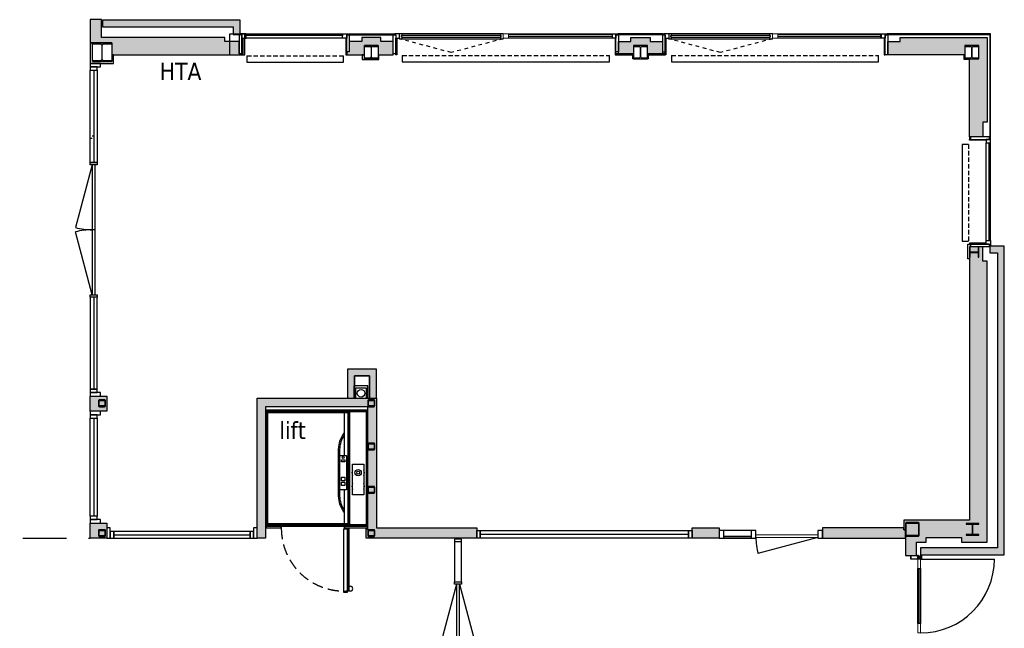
# Model space of a CAD drawing. Header units: millimetres. Extents: x 1118 to 56041, y -2107 to 37624.
# Tile 20 of 21: x 41745 to 56008, y 7471 to 16278. Entities that reach past the tile are written whole.
import ezdxf

# ---------------------------------------------------------------- set-up
doc = ezdxf.new("R2010")
doc.units = ezdxf.units.MM
doc.header["$LTSCALE"] = 100
for name, pattern in [('Draairichting', [1.0584, 0.5292, -0.5292]), ('HIDDEN', [9.525, 6.35, -3.175]), ('HIDDEN2', [4.7625, 3.175, -1.5875])]:
    doc.linetypes.add(name, pattern=pattern)
doc.layers.get('Defpoints').update_dxf_attribs({"color": 6})
for name, color, linetype in [('AA21----_BUITENWAND', 8, 'Continuous'), ('AA22----_BINNENWAND', 9, 'Continuous'), ('AA28----_KONSTRUKTIE', 9, 'Continuous'), ('AL21----_BUITENWAND', 3, 'Continuous'), ('AL22----_BINNENWAND', 2, 'Continuous'), ('AL24----_TRAPPEN', 1, 'Continuous'), ('AL28----_KONSTRUKTIE', 3, 'Continuous'), ('AL31----_BUITENKOZIJNEN', 1, 'Continuous'), ('AL32----_BINNENKOZIJNEN', 1, 'Continuous'), ('AL33----_VLOEROPENINGEN', 7, 'HIDDEN'), ('AL51----_RADIATOREN', 7, 'Continuous'), ('AL52----_RIOLERING', 7, 'Continuous'), ('AL66----_TRANSPORT_Lift', 7, 'Continuous'), ('F-IT----_RUIMTEOM', 1, 'Continuous')]:
    doc.layers.add(name, color=color, linetype=linetype)
doc.styles.add('Tahoma', font='tahoma.ttf', dxfattribs={"height": 85.694444})
doc.styles.add('Tahoma_6', font='tahoma.ttf', dxfattribs={"height": 61.890432})

# ---------------------------------------------------------------- blocks, each defined once
blk = doc.blocks.new('aluminium deur1 - aluminium deur-23797987-00')
at = {"layer": 'AL31----_BUITENKOZIJNEN'}
for p, q in [((54755, 7538), (54755, 8338)), ((54795, 8338), (54795, 7538))]:
    blk.add_line(p, q, dxfattribs=at)
blk = doc.blocks.new('Rectangular Mullion - d_105-V24-00')
at = {"layer": 'AL31----_BUITENKOZIJNEN'}
for p, q in [((-25, 104), (-25, 0)), ((-25, 0), (-23, 0)), ((-24, 1), (-24, 5)), ((-23, 1), (-24, 1)), ((23, 105), (-24, 105)), ((-24, 5), (-15, 5)), ((-23, 0), (-23, 1)), ((-23, 7), (-23, 103)), ((-23, 103), (23, 103)), ((-14, 7), (-23, 7)), ((-15, 1), (-16, 1)), ((-16, 1), (-16, 0)), ((-16, 0), (-13, 0)), ((-15, 5), (-15, 1)), ((-13, 2), (-13, 6)), ((-11, 2), (-13, 2)), ((-13, 0), (-13, -4)), ((-11, 0), (-11, 2)), ((11, 0), (-11, 0)), ((13, 2), (11, 2)), ((11, 2), (11, 0)), ((13, 6), (13, 2)), ((23, 7), (14, 7)), ((13, -4), (13, 0)), ((13, 0), (16, 0)), ((15, 1), (15, 5)), ((15, 5), (23, 5)), ((16, 1), (15, 1)), ((16, 0), (16, 1)), ((23, 103), (23, 7)), ((23, 1), (23, 1)), ((23, 1), (23, 0)), ((23, 0), (25, 0)), ((23, 5), (23, 1)), ((25, 0), (25, 104)), ((-24, -36), (-25, -36)), ((-25, -36), (-25, -48)), ((-25, -48), (-24, -49)), ((-20, -36), (-24, -36)), ((-24, -36), (-23, -39)), ((-23, -39), (-24, -36)), ((-24, -40), (-23, -39)), ((-24, -47), (-24, -40)), ((24, -47), (-24, -47)), ((-24, -49), (24, -49)), ((-23, -39), (-23, -40)), ((-23, -40), (-22, -42)), ((-22, -42), (-22, -46)), ((-22, -46), (-20, -46)), ((-21, -37), (-20, -37)), ((-20, -37), (-20, -36)), ((-20, -46), (-20, -42)), ((-20, -42), (-11, -42)), ((-19, -37), (-19, -38)), ((-13, -39), (-20, -39)), ((-15, -36), (-18, -36)), ((-18, -38), (-15, -38)), ((-15, -38), (-15, -37)), ((14, -36), (-14, -36)), ((-14, -36), (-14, -37)), ((-14, -37), (-13, -37)), ((-13, -4), (-12, -4)), ((-13, -37), (-13, -39)), ((-12, -4), (-12, -3)), ((-12, -3), (-5, -3)), ((-10, -41), (-10, -39)), ((-9, -38), (9, -38)), ((-5, -3), (-5, -20)), ((-5, -20), (-2, -20)), ((-2, -20), (-5, -20)), ((-5, -20), (-5, -32)), ((-5, -32), (-3, -32)), ((-4, -31), (-4, -21)), ((-4, -21), (-1, -21)), ((-3, -31), (-4, -31)), ((-3, -32), (-3, -31)), ((-2, -6), (-1, -3)), ((-1, -5), (-2, -5)), ((-2, -5), (-2, -6)), ((-2, -20), (-2, -6)), ((-2, -6), (-2, -20)), ((-2, -32), (-2, -31)), ((-2, -31), (1, -31)), ((1, -33), (-2, -33)), ((-1, -3), (0, -3)), ((-1, -6), (-1, -5)), ((-1, -7), (-1, -6)), ((1, -7), (-1, -7)), ((-1, -21), (-1, -8)), ((-1, -8), (1, -8)), ((0, -3), (1, -3)), ((1, -3), (2, -6)), ((2, -5), (1, -5)), ((1, -5), (1, -6)), ((1, -6), (1, -7)), ((1, -8), (1, -21)), ((1, -21), (4, -21)), ((2, -6), (2, -5)), ((2, -6), (2, -20)), ((2, -20), (2, -6)), ((2, -20), (5, -20)), ((5, -20), (2, -20)), ((2, -31), (2, -32)), ((4, -31), (3, -31)), ((3, -31), (3, -32)), ((3, -32), (5, -32)), ((4, -21), (4, -31)), ((5, -3), (12, -3)), ((5, -20), (5, -3)), ((5, -32), (5, -20)), ((10, -39), (10, -41)), ((11, -42), (20, -42)), ((12, -3), (12, -4)), ((12, -4), (13, -4)), ((13, -39), (13, -37)), ((13, -37), (14, -37)), ((19, -39), (13, -39)), ((14, -37), (14, -36)), ((15, -36), (18, -36)), ((15, -38), (15, -37)), ((18, -38), (15, -38)), ((19, -37), (19, -38)), ((24, -36), (20, -36)), ((20, -36), (20, -37)), ((20, -37), (21, -37)), ((20, -42), (20, -46)), ((20, -46), (22, -46)), ((22, -42), (23, -40)), ((22, -46), (22, -42)), ((23, -39), (24, -36)), ((24, -36), (23, -39)), ((23, -40), (23, -39)), ((23, -39), (24, -40)), ((25, -36), (24, -36)), ((24, -40), (24, -47)), ((24, -49), (25, -48)), ((25, -48), (25, -36))]:
    blk.add_line(p, q, dxfattribs=at)
at = {"layer": 'AL31----_BUITENKOZIJNEN', "flags": 128}
for points in [[(-19, 4), (-17, 4), (-17, 3), (-15, 2), (-15, 1), (-16, 1), (-16, 0), (-13, 0), (-13, -7), (-14, -8), (-15, -7), (-16, -8), (-17, -7), (-19, -8), (-19, -7), (-23, -8), (-27, -8), (-27, -8), (-26, -7), (-25, -7), (-25, 0), (-23, 0), (-23, 1), (-24, 1), (-24, 2), (-22, 3), (-21, 4)], [(-19, 3), (-21, 3), (-21, 2), (-21, 1), (-21, 0), (-19, 0), (-18, 0), (-17, 1), (-17, 2), (-18, 3)], [(19, 4), (17, 4), (17, 3), (15, 2), (15, 1), (16, 1), (16, 0), (13, 0), (13, -7), (14, -8), (15, -7), (16, -8), (17, -7), (19, -8), (19, -7), (23, -8), (27, -8), (27, -8), (26, -7), (25, -7), (25, 0), (23, 0), (23, 1), (23, 1), (23, 2), (22, 3), (21, 4)], [(19, 3), (21, 3), (21, 2), (21, 1), (21, 0), (19, 0), (18, 0), (17, 1), (17, 2), (18, 3)], [(-19, -2), (-20, -2), (-21, -3), (-21, -4), (-20, -5), (-18, -5), (-17, -4), (-17, -3), (-18, -2)], [(19, -2), (20, -2), (21, -3), (21, -4), (20, -5), (18, -5), (17, -4), (17, -3), (18, -2)]]:
    blk.add_lwpolyline(points, close=True, dxfattribs=at)
for points in [[(-29, -32), (-26, -32), (-20, -34), (-17, -34), (-20, -33)], [(-17, -39), (-20, -39), (-20, -39), (-21, -38), (-21, -37), (-20, -37), (-20, -36), (-24, -36), (-26, -34), (-29, -33), (-29, -33)], [(22, -32), (22, -32), (4, -32), (3, -31), (3, -31), (4, -31), (4, -30), (2, -29), (-2, -29), (-4, -30), (-4, -31), (-3, -31), (-3, -31), (-4, -32), (-22, -32), (-22, -32)], [(-22, -32), (-14, -33), (-9, -34), (9, -34), (14, -33), (22, -32)], [(-20, -32), (-18, -32), (-12, -35)], [(-12, -36), (-14, -36), (-14, -37), (-13, -37), (-13, -39), (-13, -39), (-17, -39)], [(20, -32), (18, -32), (12, -35)], [(12, -36), (14, -36), (14, -37), (13, -37), (13, -39), (13, -39), (17, -39)], [(29, -32), (26, -32), (20, -34), (17, -34), (20, -33)], [(17, -39), (19, -39), (20, -39), (21, -38), (21, -37), (20, -37), (20, -36), (24, -36), (26, -34), (29, -33), (29, -33)]]:
    blk.add_lwpolyline(points, dxfattribs=at)
at = {"layer": 'AL31----_BUITENKOZIJNEN'}
for centre, radius, start, end in [((-24, 104), 1.5, 90, 180), ((-14, 6), 1, 360, 90), ((14, 6), 1, 90, 180), ((23, 104), 1.5, 360, 90), ((-29, -33), 0.5, 90.0019, 225.0019), ((-22, -32), 0.2, 180, 264.2895), ((-19, -37), 1.77, 165.6178, 262.9587), ((-20, -33), 0.5, 90, 251.565), ((-18, -37), 0.5, 90, 180), ((-18, -38), 0.5, 180, 270), ((-15, -37), 0.5, 360, 90), ((-15, -38), 0.5, 270, 0), ((-12, -36), 0.5, 270.0017, 63.4367), ((-11, -41), 1, 270, 360), ((-9, -39), 1, 90, 180), ((-2, -31), 0.5, 90, 180), ((-2, -32), 0.5, 180, 270), ((1, -31), 0.5, 0, 90), ((1, -32), 0.5, 270, 0), ((9, -39), 1, 0, 90), ((11, -41), 1, 180, 270), ((12, -36), 0.5, 116.5633, 269.9983), ((15, -37), 0.5, 90, 180), ((15, -38), 0.5, 180, 270), ((18, -37), 0.5, 0, 90), ((18, -38), 0.5, 270, 0), ((20, -33), 0.5, 288.435, 90), ((19, -37), 1.77, 277.0413, 14.3822), ((22, -32), 0.2, 275.7105, 0), ((29, -33), 0.5, 314.9981, 89.9981)]:
    blk.add_arc(centre, radius, start, end, dxfattribs=at)
blk = doc.blocks.new('30_ISR_cw_vlakvulling_deur - glasopening buiten-26057229-00')
at = {"layer": 'AL31----_BUITENKOZIJNEN', "lineweight": 18}
for p, q in [((-535, 50), (-400, 50)), ((-535, 10), (-535, 50)), ((-400, 10), (-535, 10)), ((-400, 50), (-400, 10)), ((400, 50), (535, 50)), ((400, 10), (400, 50)), ((535, 10), (400, 10)), ((535, 47), (535, 11))]:
    blk.add_line(p, q, dxfattribs=at)
at = {"layer": 'AL31----_BUITENKOZIJNEN'}
for p, q in [((-400, 38), (400, 38)), ((-400, 22), (-400, 38)), ((400, 22), (-400, 22)), ((400, 38), (400, 22)), ((535, 10), (535, -1060))]:
    blk.add_line(p, q, dxfattribs=at)
blk.add_arc((535, 10), 1070, 180, 270, dxfattribs=at)
blk = doc.blocks.new('30_ISR_hout_OD - std-24024424-00')
at = {"layer": 'AL31----_BUITENKOZIJNEN'}
blk.add_line((68, 0), (1483, 0), dxfattribs=at)
blk = doc.blocks.new('300_31_ISR_vlakvulling - glas-24340833-00')
at = {"layer": 'AL32----_BINNENKOZIJNEN'}
for p, q in [((707, -48), (-708, -48)), ((-708, -72), (707, -72))]:
    blk.add_line(p, q, dxfattribs=at)
blk = doc.blocks.new('30_ISR_hout_ES - std-24243670-00')
at = {"layer": 'AL31----_BUITENKOZIJNEN', "lineweight": 18}
for p, q in [((0, 0), (0, 15)), ((29.5, 62), (68, 62)), ((68, 62), (68, 0)), ((68, 0), (0, 0))]:
    blk.add_line(p, q, dxfattribs=at)
blk = doc.blocks.new('30_ISR_hout_OD - std-24020704-00')
at = {"layer": 'AL31----_BUITENKOZIJNEN'}
for p, q in [((68, 0), (1572, 0)), ((1572, -62), (68, -62))]:
    blk.add_line(p, q, dxfattribs=at)
blk = doc.blocks.new('300_31_ISR_vlakvulling - kiepraam-24243686-00')
at = {"layer": 'AL31----_BUITENKOZIJNEN', "linetype": 'Draairichting'}
for p, q in [((-752, -27), (0, 173)), ((0, 173), (752, -27))]:
    blk.add_line(p, q, dxfattribs=at)
at = {"layer": 'AL31----_BUITENKOZIJNEN'}
for p, q in [((-752, -27), (-752, -35)), ((-712, -27), (-752, -27)), ((-752, -97), (-712, -97)), ((720, -50), (-720, -50)), ((-720, -50), (-720, -74)), ((-720, -74), (-720, -50)), ((-720, -50), (-712, -50)), ((-720, -74), (720, -74)), ((-712, -74), (-720, -74)), ((-712, -50), (-712, -27)), ((712, -27), (-712, -27)), ((-712, -97), (-712, -74)), ((-712, -97), (712, -97)), ((752, -27), (712, -27)), ((712, -27), (712, -50)), ((712, -50), (720, -50)), ((720, -74), (712, -74)), ((712, -74), (712, -97)), ((712, -97), (752, -97)), ((720, -74), (720, -50)), ((720, -50), (720, -74)), ((752, -35), (752, -27))]:
    blk.add_line(p, q, dxfattribs=at)
blk = doc.blocks.new('300_31_ISR_vlakvulling - glas-24243687-00')
at = {"layer": 'AL31----_BUITENKOZIJNEN'}
for p, q in [((752, -73), (-752, -73)), ((-752, -97), (752, -97))]:
    blk.add_line(p, q, dxfattribs=at)
blk = doc.blocks.new('30_ISR_hout_TS - std-24243688-00')
at = {"layer": 'AL31----_BUITENKOZIJNEN', "lineweight": 18}
for p, q in [((-5.5, 62), (72.5, 62)), ((-5.5, 0), (-5.5, 62)), ((72.5, 0), (-5.5, 0)), ((72.5, 62), (72.5, 0))]:
    blk.add_line(p, q, dxfattribs=at)
blk = doc.blocks.new('30_ISR_hout_OD - std-24024412-00')
at = {"layer": 'AL31----_BUITENKOZIJNEN'}
blk.add_line((1483, 0), (68, 0), dxfattribs=at)
blk = doc.blocks.new('300_31_ISR_vlakvulling - glas-24340824-00')
at = {"layer": 'AL31----_BUITENKOZIJNEN'}
for p, q in [((-708, 72), (707, 72)), ((707, 48), (-708, 48))]:
    blk.add_line(p, q, dxfattribs=at)
blk = doc.blocks.new('66_P_L_D_Aesy lift - std-25671560-00')
at = {"layer": 'AL66----_TRANSPORT_Lift'}
for p, q in [((243, 909), (281, 909)), ((281, 905), (263, 905)), ((263, 905), (263, 0)), ((281, 0), (281, 905)), ((344, 922), (286, 922)), ((286, 922), (286, 13)), ((344, 13), (344, 922)), ((281, 839), (243, 839)), ((0, 0), (329, 0)), ((0, -55), (0, 0)), ((263, 0), (281, 0)), ((286, 13), (344, 13)), ((329, 0), (329, -55)), ((329, -55), (329, 0)), ((1244, 0), (1459, 0)), ((1459, 0), (1459, -55)), ((-1, -1695), (-1, -45)), ((-1, -45), (1460, -45)), ((329, -55), (0, -55)), ((264, -55), (9, -55)), ((9, -55), (9, -1685)), ((254, -1685), (254, -55)), ((264, -1685), (264, -55)), ((264, -55), (1450, -55)), ((278, -65), (1441, -65)), ((278, -1675), (278, -65)), ((1244, 0), (1244, -55)), ((1244, -55), (1244, 0)), ((1459, -55), (1244, -55)), ((1441, -65), (1441, -1675)), ((1450, -45), (1450, -1685)), ((1460, -45), (1460, -1695)), ((1460, -1695), (-1, -1695)), ((9, -1685), (254, -1685)), ((1450, -1685), (264, -1685)), ((1441, -1675), (278, -1675)), ((278, -1675), (1441, -1675)), ((1441, -1675), (278, -1675))]:
    blk.add_line(p, q, dxfattribs=at)
at = {"layer": 'AL66----_TRANSPORT_Lift', "color": 8}
for p, q in [((334, -555), (334, -65)), ((50, -927), (50, -483)), ((50, -483), (211, -483)), ((211, -483), (211, -927)), ((298, -1055), (298, -555)), ((298, -555), (399, -555)), ((399, -1144), (399, -466)), ((399, -555), (399, -1055)), ((419, -1144), (419, -466)), ((324, -668), (324, -618)), ((324, -618), (373, -618)), ((373, -668), (324, -668)), ((324, -738), (324, -688)), ((324, -688), (373, -688)), ((373, -618), (373, -668)), ((373, -688), (373, -738)), ((373, -738), (324, -738)), ((211, -927), (50, -927)), ((324, -993), (324, -963)), ((324, -963), (373, -963)), ((373, -993), (324, -993)), ((373, -963), (373, -993)), ((399, -1055), (298, -1055)), ((334, -1675), (334, -1055))]:
    blk.add_line(p, q, dxfattribs=at)
for centre, radius in [((131, -805), 46), ((131, -805), 21), ((349, -1024), 15)]:
    blk.add_circle(centre, radius, dxfattribs=at)
at = {"layer": 'AL66----_TRANSPORT_Lift'}
blk.add_arc((243, 874), 35, 90, 270, dxfattribs=at)
at = {"layer": 'AL66----_TRANSPORT_Lift', "linetype": 'HIDDEN2', "ltscale": 0.5}
blk.add_arc((335, -1), 909, 0.0796, 94.5453, dxfattribs=at)
at = {"layer": 'AL66----_TRANSPORT_Lift', "color": 8}
for centre, radius, start, end in [((23, -474), 396, 1.1373, 38.2637), ((23, -474), 376, 1.1672, 34.2152), ((131, -607), 90, 153.5759, 206.4241), ((131, -607), 90, 333.4263, 26.5737), ((131, -805), 90, 153.5759, 206.4241), ((131, -805), 90, 333.4263, 26.5737), ((23, -1136), 396, 321.7363, 358.8627), ((23, -1136), 376, 325.7848, 358.8328)]:
    blk.add_arc(centre, radius, start, end, dxfattribs=at)
at = {"layer": 'Defpoints'}
for p, q in [((1471, -30), (-9, -30)), ((-9, -30), (-9, -1710)), ((1471, -1710), (1471, -30)), ((-9, -1710), (1471, -1710))]:
    blk.add_line(p, q, dxfattribs=at)
blk = doc.blocks.new('HEA 200')
at = {"layer": 'AA28----_KONSTRUKTIE'}
h = blk.add_hatch(color=256, dxfattribs=at)
h.dxf.hatch_style = 1
h.paths.add_polyline_path([(100, -95), (100, -85), (21, -85, -0.414214), (3, -67), (3, 67, -0.414214), (21, 85), (100, 85), (100, 95), (-100, 95), (-100, 85), (-21, 85, -0.414214), (-3, 67), (-3, -67, -0.414214), (-21, -85), (-100, -85), (-100, -95)])
at = {"layer": 'AL28----_KONSTRUKTIE'}
blk.add_lwpolyline([(-100, 95), (-100, 85), (-21, 85, -0.414214), (-3, 67), (-3, -67, -0.414214), (-21, -85), (-100, -85), (-100, -95), (100, -95), (100, -85), (21, -85, -0.414214), (3, -67), (3, 67, -0.414214), (21, 85), (100, 85), (100, 95)], format="xyb", close=True, dxfattribs=at)
blk = doc.blocks.new('HEA 280')
at = {"layer": 'AA28----_KONSTRUKTIE'}
h = blk.add_hatch(color=256, dxfattribs=at)
h.dxf.hatch_style = 1
h.paths.add_polyline_path([(4, -98), (4, 98, -0.414214), (28, 122), (140, 122), (140, 135), (-140, 135), (-140, 122), (-28, 122, -0.414214), (-4, 98), (-4, -98, -0.414214), (-28, -122), (-140, -122), (-140, -135), (140, -135), (140, -122), (28, -122, -0.414214)])
at = {"layer": 'AL28----_KONSTRUKTIE'}
blk.add_lwpolyline([(-140, 135), (-140, 122), (-28, 122, -0.414214), (-4, 98), (-4, -98, -0.414214), (-28, -122), (-140, -122), (-140, -135), (140, -135), (140, -122), (28, -122, -0.414214), (4, -98), (4, 98, -0.414214), (28, 122), (140, 122), (140, 135)], format="xyb", close=True, dxfattribs=at)
blk = doc.blocks.new('28_Koker_Kolom - K100x100x10-V61-00')
at = {"layer": 'AL28----_KONSTRUKTIE'}
for points in [[(50, 35, 0.414214), (35, 50), (-35, 50, 0.414214), (-50, 35), (-50, -35, 0.414214), (-35, -50), (35, -50, 0.414214), (50, -35)], [(-40, 30, -0.414214), (-30, 40), (30, 40, -0.414214), (40, 30), (40, -30, -0.414214), (30, -40), (-30, -40, -0.414214), (-40, -30)]]:
    blk.add_lwpolyline(points, format="xyb", close=True, dxfattribs=at)
blk = doc.blocks.new('Kolom 200x200')
at = {"layer": 'AA28----_KONSTRUKTIE', "lineweight": 5}
blk.add_hatch(color=256, dxfattribs=at).paths.add_polyline_path([(75, 10), (80, 10), (87, 13), (90, 20), (90, 180), (87, 187), (80, 190), (-80, 190), (-87, 187), (-90, 180), (-90, 20), (-87, 13), (-80, 10), (72, 10)], flags=0)
at = {"layer": 'AL28----_KONSTRUKTIE'}
for points in [[(100, 185, 0.414214), (85, 200), (-85, 200, 0.414214), (-100, 185), (-100, 15, 0.414214), (-85, 0), (85, 0, 0.414214), (100, 15)], [(-90, 180, -0.414214), (-80, 190), (80, 190, -0.414214), (90, 180), (90, 20, -0.414214), (80, 10), (-80, 10, -0.414214), (-90, 20)]]:
    blk.add_lwpolyline(points, format="xyb", close=True, dxfattribs=at)
blk = doc.blocks.new('HEA 180')
at = {"layer": 'AA28----_KONSTRUKTIE'}
h = blk.add_hatch(color=256, dxfattribs=at)
h.dxf.hatch_style = 1
h.paths.add_polyline_path([(-18, -76), (-90, -76), (-90, -86), (90, -86), (90, -76), (18, -76, -0.414214), (3, -61), (3, 61, -0.414214), (18, 76), (90, 76), (90, 86), (-90, 86), (-90, 76), (-18, 76, -0.414214), (-3, 61), (-3, -61, -0.414214)])
at = {"layer": 'AL28----_KONSTRUKTIE'}
blk.add_lwpolyline([(-90, 86), (-90, 76), (-18, 76, -0.414214), (-3, 61), (-3, -61, -0.414214), (-18, -76), (-90, -76), (-90, -86), (90, -86), (90, -76), (18, -76, -0.414214), (3, -61), (3, 61, -0.414214), (18, 76), (90, 76), (90, 86)], format="xyb", close=True, dxfattribs=at)
blk = doc.blocks.new('HEA 140')
at = {"layer": 'AA28----_KONSTRUKTIE'}
h = blk.add_hatch(color=256, dxfattribs=at)
h.dxf.hatch_style = 1
h.paths.add_polyline_path([(3, -46), (3, 46, -0.414214), (15, 58), (70, 58), (70, 66), (-70, 66), (-70, 58), (-15, 58, -0.414214), (-3, 46), (-3, -46, -0.414214), (-15, -58), (-70, -58), (-70, -66), (70, -66), (70, -58), (15, -58, -0.414214)])
at = {"layer": 'AL28----_KONSTRUKTIE'}
blk.add_lwpolyline([(-70, 66), (-70, 58), (-15, 58, -0.414214), (-3, 46), (-3, -46, -0.414214), (-15, -58), (-70, -58), (-70, -66), (70, -66), (70, -58), (15, -58, -0.414214), (3, -46), (3, 46, -0.414214), (15, 58), (70, 58), (70, 66)], format="xyb", close=True, dxfattribs=at)
blk = doc.blocks.new('30_ISR_cw_vlakvulling_deur - dicht-26056164-00')
at = {"layer": 'AL32----_BINNENKOZIJNEN', "lineweight": 18}
for p, q in [((-450, 50), (450, 50)), ((450, 10), (-450, 10))]:
    blk.add_line(p, q, dxfattribs=at)
at = {"layer": 'AL32----_BINNENKOZIJNEN'}
blk.add_lwpolyline([(450, 10), (-419, -223)], dxfattribs=at)
blk.add_arc((450, 10), 899, 180, 195, dxfattribs=at)
blk = doc.blocks.new('*U150')
at = {"layer": 'AL32----_BINNENKOZIJNEN'}
for points in [[(-2065, 21), (-1085, 283)], [(-35, 21), (-1015, 283)], [(-1050, 21), (-1050, -21)], [(-2065, -21), (-1085, -283)], [(-35, -21), (-1015, -283)]]:
    blk.add_lwpolyline(points, dxfattribs=at)
for points in [[(-2100, 50), (-2065, 50), (-2065, -50), (-2100, -50)], [(-2065, 21), (-2065, -21), (-35, -21), (-35, 21)], [(-35, 50), (0, 50), (0, -50), (-35, -50)]]:
    blk.add_lwpolyline(points, close=True, dxfattribs=at)
for centre, start, end in [((-2065, 21), 359.9993, 15), ((-35, 21), 165, 180.0007), ((-2065, -21), 345, 0.0007), ((-35, -21), 179.9993, 195)]:
    blk.add_arc(centre, 1015, start, end, dxfattribs=at)
blk = doc.blocks.new('51_radiator_1400x90')
at = {"layer": 'AL51----_RADIATOREN', "linetype": 'HIDDEN2', "ltscale": 0.2}
blk.add_line((-700, 45), (700, 45), dxfattribs=at)
at = {"layer": 'AL51----_RADIATOREN'}
blk.add_lwpolyline([(-700, 45), (-700, -45), (700, -45), (700, 45)], dxfattribs=at)
blk = doc.blocks.new('51_radiator_3000x90')
at = {"layer": 'AL51----_RADIATOREN', "linetype": 'HIDDEN2', "ltscale": 0.2}
blk.add_line((-1500, 0), (1500, 0), dxfattribs=at)
at = {"layer": 'AL51----_RADIATOREN'}
blk.add_lwpolyline([(-1500, 0), (-1500, -90), (1500, -90), (1500, 0)], dxfattribs=at)
blk = doc.blocks.new('*U194')
at = {"layer": 'AL51----_RADIATOREN'}
blk.add_blockref('51_radiator_3000x90', (0, 45), dxfattribs=at)
blk = doc.blocks.new('*U195')
at = {"layer": 'AL51----_RADIATOREN', "color": 0, "linetype": 'ByBlock', "lineweight": -2, "transparency": 16777216}
for p in [(0, 0), (3900, 0)]:
    blk.add_blockref('*U194', p, dxfattribs=at)
blk = doc.blocks.new('*U198')
at = {"layer": 'AL32----_BINNENKOZIJNEN'}
blk.add_line((-375, 0), (375, 0), dxfattribs=at)
blk = doc.blocks.new('*U199')
at = {"color": 0, "linetype": 'ByBlock', "lineweight": -2, "transparency": 16777216}
for p in [(0, 0), (756, 0), (1512, 0), (2268, 0)]:
    blk.add_blockref('*U198', p, dxfattribs=at)
blk = doc.blocks.new('*U209')
at = {"layer": 'AL32----_BINNENKOZIJNEN'}
for points in [[(-1950, 50), (-1915, 50), (-1915, -50), (-1950, -50)], [(-1915, 21), (-1915, -21), (-35, -21), (-35, 21)], [(-35, 50), (0, 50), (0, -50), (-35, -50)]]:
    blk.add_lwpolyline(points, close=True, dxfattribs=at)
for points in [[(-975, 21), (-975, -21)], [(-1915, -21), (-1007, -264)], [(-35, -21), (-943, -264)]]:
    blk.add_lwpolyline(points, dxfattribs=at)
for centre, start, end in [((-1915, -21), 345, 0.0008), ((-35, -21), 179.9992, 195)]:
    blk.add_arc(centre, 940, start, end, dxfattribs=at)

msp = doc.modelspace()

# ---------------------------------------------------------------- hatches: boundary and pattern name
at = {"layer": 'AA21----_BUITENWAND'}
h = msp.add_hatch(color=256, dxfattribs=at)
h.paths.add_polyline_path([(50418, 34824), (50418, 34554), (54558, 34554), (54558, 33824), (54828, 33824), (54828, 34824)])
h.paths.add_polyline_path([(54558, 32814), (54558, 24279), (54826, 24279), (54828, 32814)])
h.paths.add_polyline_path([(54828, 23284), (54558, 23284), (54558, 22554), (50418, 22554), (50418, 22286), (54828, 22286)])
h.paths.add_polyline_path([(42333, 22554), (42333, 22284), (46683, 22284), (46683, 22554)])
h.paths.add_polyline_path([(46683, 34554), (42338, 34554), (42338, 34824), (46683, 34824)])
h.paths.add_polyline_path([(37438, 34824), (37438, 34554), (38603, 34554), (38603, 34824)])
h.paths.add_polyline_path([(35563, 34824), (35563, 34554), (36268, 34554), (36268, 34824)])
h.paths.add_polyline_path([(25188, 34554), (25188, 34824), (15784, 34824), (15784, 34554)])
h.paths.add_polyline_path([(16103, 33165), (16103, 33554), (12814, 33554), (12814, 33165)])
h.paths.add_polyline_path([(12882, 28252), (13152, 28252), (13152, 27477), (12882, 27477)])
h.paths.add_polyline_path([(13082, 20777), (13082, 22557), (12814, 22557), (12812, 20509), (25502, 20509), (25502, 20777)])
h.paths.add_polyline_path([(19400, 16023), (19400, 15963), (19220, 15963), (19220, 15783), (19438, 15783), (19438, 15903), (19638, 15903), (19638, 15771), (23338, 15771), (23338, 15903), (23538, 15903), (23538, 15771), (25502, 15771), (25502, 16283), (25339, 16283), (25339, 16023)])
h.paths.add_polyline_path([(15320, 15783), (15320, 15963), (15500, 15963), (15500, 16023), (15776, 16023), (15776, 15963), (15956, 15963), (15956, 15783), (15738, 15783), (15738, 15903), (15538, 15903), (15538, 15783)])
h.paths.add_polyline_path([(11420, 15783), (11420, 15963), (11600, 15963), (11600, 16023), (11876, 16023), (11876, 15963), (12056, 15963), (12056, 15783), (11838, 15783), (11838, 15903), (11638, 15903), (11638, 15783)])
h.paths.add_polyline_path([(7520, 15783), (7520, 15963), (7700, 15963), (7700, 16023), (7976, 16023), (7976, 15963), (8156, 15963), (8156, 15783), (7938, 15783), (7938, 15903), (7738, 15903), (7738, 15783)])
h.paths.add_polyline_path([(3582, 15771), (3838, 15771), (3838, 15903), (4038, 15903), (4038, 15771), (4256, 15771), (4256, 15963), (4076, 15963), (4076, 16023), (3800, 16023), (3800, 15963), (3620, 15963), (3620, 15813), (3582, 15813)])
h.paths.add_polyline_path([(1368, 8717), (1738, 8717), (1738, 8783), (2388, 8783), (2388, 8523), (2551, 8523), (2551, 9036), (1621, 9036), (1621, 15713), (1488, 15713), (1488, 15903), (1688, 15903), (1688, 15771), (2560, 15771), (2560, 15813), (2522, 15813), (2522, 15963), (2342, 15963), (2342, 16023), (1368, 16023)])
h.paths.add_polyline_path([(2319, 6283), (2473, 6283), (2473, 5577), (2319, 5577)])
h.paths.add_polyline_path([(2319, 2582), (2473, 2582), (2473, 1876), (2319, 1876)])
h.paths.add_polyline_path([(7485, -1118), (7485, -1272), (8191, -1272), (8191, -1118)])
h.paths.add_polyline_path([(11385, -1118), (11385, -1272), (12091, -1272), (12091, -1118)])
h.paths.add_polyline_path([(15285, -1118), (15285, -1272), (15991, -1272), (15991, -1118)])
h.paths.add_polyline_path([(19185, -1118), (19185, -1272), (19891, -1272), (19891, -1118)])
h.paths.add_polyline_path([(23085, -1118), (23085, -1272), (23791, -1272), (23791, -1118)])
h.paths.add_polyline_path([(26985, -1272), (26985, -1117), (27691, -1117), (27691, -1272)])
h.paths.add_polyline_path([(30885, -1118), (30885, -1272), (31517, -1272), (31517, -1118)])
h.paths.add_polyline_path([(38510, -1157), (38510, -964), (38948, -964), (38948, -1097), (39128, -1097), (39128, -964), (41027, -964), (41027, -1157), (40847, -1157), (40847, -1217), (38720, -1217), (38720, -1157)])
h.paths.add_polyline_path([(43256, -977), (43256, -1157), (43066, -1157), (43066, -1217), (42800, -1217), (42800, -1157), (42620, -1157), (42620, -977), (42848, -977), (42848, -1097), (43028, -1097), (43028, -977)])
h.paths.add_polyline_path([(52611, -977), (52611, -989), (52649, -989), (52649, -1157), (52859, -1157), (52859, -1217), (53357, -1217), (53357, -989), (53395, -989), (53395, -977), (53278, -977), (53278, -1097), (53098, -1097), (53098, -977)])
h.paths.add_polyline_path([(51056, -977), (51056, -1157), (50866, -1157), (50866, -1217), (50600, -1217), (50600, -1157), (50420, -1157), (50420, -977), (50648, -977), (50648, -1097), (50828, -1097), (50828, -977)])
h.paths.add_polyline_path([(47156, -977), (47156, -1157), (46966, -1157), (46966, -1217), (46700, -1217), (46700, -1157), (46520, -1157), (46520, -977), (46748, -977), (46748, -1097), (46928, -1097), (46928, -977)])
h.paths.add_polyline_path([(55518, 1821), (55698, 1821), (55698, 1641), (55758, 1641), (55758, 1365), (55758, 1185), (55698, 1185), (55518, 1185)])
h.paths.add_polyline_path([(55506, 5771), (54576, 5771), (54576, 6283), (54738, 6283), (54738, 6023), (55388, 6023), (55388, 6090), (55758, 6090), (55758, 3099), (55698, 3099), (55698, 2919), (55548, 2919), (55548, 2881), (55506, 2881)])
h.paths.add_polyline_path([(54576, 8523), (54738, 8523), (54738, 8717), (54878, 8717), (54878, 8783), (55388, 8783), (55388, 8717), (55758, 8717), (55758, 12782), (55698, 12782), (55698, 12992), (55505, 12992), (55506, 9036), (54551, 9036), (54551, 8898), (54576, 8898)])
h.paths.add_polyline_path([(54320, 15771), (54320, 15963), (54500, 15963), (54500, 16023), (55758, 16023), (55758, 14795), (55698, 14795), (55698, 14585), (55506, 14585), (55506, 15713), (55638, 15713), (55638, 15903), (55438, 15903), (55438, 15771)])
h.paths.add_polyline_path([(50420, 15783), (50420, 15963), (50600, 15963), (50600, 16023), (50876, 16023), (50876, 15963), (51056, 15963), (51056, 15783), (50838, 15783), (50838, 15903), (50638, 15903), (50638, 15783)])
h.paths.add_polyline_path([(46482, 15771), (46738, 15771), (46738, 15903), (46938, 15903), (46938, 15771), (47156, 15771), (47156, 15963), (46976, 15963), (46976, 16023), (46700, 16023), (46700, 15963), (46520, 15963), (46520, 15813), (46482, 15813)])
h.paths.add_polyline_path([(42931, 16023), (42931, 16283), (42768, 16283), (42768, 15942), (43078, 15942), (43078, 15771), (44965, 15771), (44965, 15783), (44927, 15783), (44927, 15963), (44717, 15963), (44717, 16023)])
h.paths.add_polyline_path([(32433, 34824), (29064, 34824), (29064, 34554), (32433, 34554)])
h = msp.add_hatch(color=256, dxfattribs=at)
h.paths.add_polyline_path([(42944, 16273), (42944, 16173), (44838, 16173), (44838, 16063), (44938, 16063), (44938, 16273)])
h.paths.add_polyline_path([(38699, -1367), (38699, -1467), (41038, -1467), (41038, -1257), (40938, -1257), (40938, -1367)])
h.paths.add_polyline_path([(19209, 16273), (19209, 16071), (19220, 16071), (19220, 16043), (19309, 16043), (19309, 16173), (25319, 16173), (25319, 16273)])
h.paths.add_polyline_path([(1118, 16273), (2533, 16273), (2533, 16063), (2433, 16063), (2433, 16173), (1218, 16173), (1218, 8633), (2332, 8633), (2332, 8533), (1118, 8533)])
msp.add_hatch(color=256, dxfattribs=at).paths.add_polyline_path([(56008, 13003), (55799, 13003), (55799, 12903), (55908, 12903), (55908, 8633), (54794, 8633), (54794, 8533), (56008, 8533)])
at = {"layer": 'AA22----_BINNENWAND'}
for points in [[(46493, 10803), (46593, 10803), (46593, 11123), (46813, 11123), (46813, 10803), (46913, 10803), (46913, 11223), (46493, 11223)], [(43008, 10832), (43008, 10612), (42768, 10612), (42768, 10832)], [(46913, 8923), (48366, 8923), (48366, 8773), (46763, 8773), (46763, 8908), (46788, 8908), (46788, 10678), (45308, 10678), (45308, 8773), (45183, 8773), (45183, 10803), (46913, 10803)], [(43008, 8993), (43008, 8773), (42768, 8773), (42768, 8993)], [(51486, 8773), (51486, 8923), (51876, 8923), (51876, 8773), (51486, 8773)], [(53376, 8923), (53376, 8773), (54576, 8773), (54576, 8898), (54551, 8898), (54551, 8923)]]:
    msp.add_hatch(color=256, dxfattribs=at).paths.add_polyline_path(points)

# ---------------------------------------------------------------- linework, layer by layer
msp.add_lwpolyline([(44783, 15771), (45008, 15771), (45008, 16071), (44783, 16071)], close=True)
at = {"layer": 'AL21----_BUITENWAND'}
for points in [[(42931, 16023), (42931, 16283), (42768, 16283), (42768, 15942), (43078, 15942), (43078, 15771), (44965, 15771), (44965, 15783), (44927, 15783), (44927, 15963), (44717, 15963), (44717, 16023)], [(42944, 16273), (42944, 16173), (44838, 16173), (44838, 16063), (44938, 16063), (44938, 16273)], [(46482, 15771), (46738, 15771), (46738, 15903), (46938, 15903), (46938, 15771), (47156, 15771), (47156, 15963), (46976, 15963), (46976, 16023), (46700, 16023), (46700, 15963), (46520, 15963), (46520, 15813), (46482, 15813)], [(50409, 16073), (50409, 16065), (51067, 16065), (51067, 16073)], [(50420, 15783), (50420, 15963), (50600, 15963), (50600, 16023), (50876, 16023), (50876, 15963), (51056, 15963), (51056, 15783), (50838, 15783), (50838, 15903), (50638, 15903), (50638, 15783)], [(54770, 16065), (55808, 16065), (55808, 16073), (54309, 16073), (54309, 16065)], [(54320, 15771), (54320, 15963), (54500, 15963), (54500, 16023), (55758, 16023), (55758, 14795), (55698, 14795), (55698, 14585), (55506, 14585), (55506, 15713), (55638, 15713), (55638, 15903), (55438, 15903), (55438, 15771)], [(55808, 16073), (55800, 16073), (55800, 14574), (55808, 14574)], [(54576, 8523), (54738, 8523), (54738, 8717), (54878, 8717), (54878, 8783), (55388, 8783), (55388, 8717), (55758, 8717), (55758, 12782), (55698, 12782), (55698, 12992), (55505, 12992), (55506, 9036), (54551, 9036), (54551, 8898), (54576, 8898)], [(56008, 13003), (55799, 13003), (55799, 12903), (55908, 12903), (55908, 8633), (54794, 8633), (54794, 8533), (56008, 8533)], [(55506, 12817), (55480, 12817), (55480, 13030), (55518, 13030), (55518, 12992), (55505, 12992)]]:
    msp.add_lwpolyline(points, close=True, dxfattribs=at)
for points in [[(44938, 16063), (44938, 16058)], [(44948, 16060), (44938, 16060)], [(55506, 14585), (55506, 14547)]]:
    msp.add_lwpolyline(points, dxfattribs=at)
at = {"layer": 'AL22----_BINNENWAND'}
for points in [[(42798, 15942), (42768, 15942), (42768, 15647), (43103, 15647), (43103, 15771), (43078, 15771), (43078, 15672), (42798, 15672)], [(46708, 15771), (46708, 15701), (46950, 15701), (46950, 15771), (46938, 15771), (46938, 15713), (46738, 15713), (46738, 15771)], [(50382, 15783), (50382, 15771), (50626, 15771), (50626, 15783)], [(50638, 15713), (50626, 15713), (50626, 15783), (50638, 15783)], [(50850, 15713), (50838, 15713), (50838, 15783), (50850, 15783)], [(50850, 15783), (50850, 15771), (51094, 15771), (51094, 15783)], [(55426, 15771), (55438, 15771), (55438, 15713), (55506, 15713), (55506, 15701), (55426, 15701)], [(42768, 15647), (42768, 15597), (42918, 15597), (42918, 15647)], [(46493, 10803), (46593, 10803), (46593, 11123), (46813, 11123), (46813, 10803), (46913, 10803), (46913, 11223), (46493, 11223)], [(46593, 10803), (46813, 10803), (46813, 11123), (46593, 11123)], [(42768, 10882), (42768, 10832), (42918, 10832), (42918, 10882)], [(46588, 10803), (46613, 10803), (46613, 10953), (46763, 10953), (46763, 10803), (46788, 10803), (46788, 10978), (46588, 10978)], [(43008, 10832), (43008, 10612), (42768, 10612), (42768, 10832)], [(46913, 8923), (48366, 8923), (48366, 8773), (46763, 8773), (46763, 8908), (46788, 8908), (46788, 10678), (45308, 10678), (45308, 8773), (45183, 8773), (45183, 10803), (46913, 10803)], [(42768, 10612), (42768, 10562), (42918, 10562), (42918, 10612)], [(42768, 9043), (42768, 8993), (42918, 8993), (42918, 9043)], [(43008, 8993), (43008, 8773), (42768, 8773), (42768, 8993)], [(43008, 8773), (43058, 8773), (43058, 8923), (43008, 8923)], [(45133, 8773), (45183, 8773), (45183, 8923), (45133, 8923)], [(51486, 8773), (51486, 8923), (51876, 8923), (51876, 8773), (51486, 8773)], [(53376, 8923), (53376, 8773), (54576, 8773), (54576, 8898), (54551, 8898), (54551, 8923)], [(48045, 8143), (48145, 8143), (48145, 8763), (48045, 8763)], [(48045, 8763), (48045, 8728), (48145, 8728), (48145, 8763)]]:
    msp.add_lwpolyline(points, close=True, dxfattribs=at)
at = {"layer": 'AL31----_BUITENKOZIJNEN'}
for points in [[(44965, 15783), (44965, 16058), (44927, 16058), (44927, 15783)], [(45026, 16011), (45026, 16073), (44948, 16073), (44948, 16058), (44965, 16058), (44965, 16011)], [(44965, 16011), (44978, 16011), (44978, 15771), (44965, 15771)], [(46421, 16011), (46421, 16073), (46499, 16073), (46499, 16058), (46482, 16058), (46482, 16011)], [(46482, 16011), (46470, 16011), (46470, 15771), (46482, 15771)], [(46482, 15813), (46482, 16058), (46520, 16058), (46520, 15813)], [(46509, 16065), (46509, 16073), (47167, 16073), (47167, 16065)], [(46510, 16058), (46510, 16060), (47177, 16060), (47177, 16058)], [(47156, 16058), (47194, 16058), (47194, 15783), (47156, 15783)], [(47177, 16073), (47177, 16058), (47194, 16058), (47194, 16011), (47245, 16011), (47245, 16073)], [(47194, 16011), (47207, 16011), (47207, 15771), (47194, 15771)], [(50399, 16073), (50399, 16058), (50382, 16058), (50382, 16011), (50331, 16011), (50331, 16073)], [(50382, 16011), (50370, 16011), (50370, 15771), (50382, 15771)], [(50382, 15813), (50382, 16058), (50420, 16058), (50420, 15813)], [(51094, 15813), (51094, 16058), (51056, 16058), (51056, 15813)], [(51155, 16011), (51155, 16073), (51077, 16073), (51077, 16058), (51094, 16058), (51094, 16011)], [(51094, 16011), (51107, 16011), (51107, 15771), (51094, 15771)], [(54221, 16011), (54221, 16073), (54299, 16073), (54299, 16058), (54282, 16058), (54282, 16011)], [(54282, 16011), (54270, 16011), (54270, 15771), (54282, 15771)], [(54282, 15771), (54282, 16058), (54320, 16058), (54320, 15771)], [(55518, 14547), (55793, 14547), (55793, 14585), (55518, 14585)], [(55746, 14496), (55808, 14496), (55808, 14564), (55793, 14564), (55793, 14547), (55746, 14547)], [(55746, 14547), (55746, 14535), (55506, 14535), (55506, 14547)], [(55746, 13030), (55746, 13043), (55506, 13043), (55506, 13030)], [(55518, 13030), (55793, 13030), (55793, 12992), (55518, 12992)], [(55746, 13081), (55808, 13081), (55808, 13013), (55793, 13013), (55793, 13030), (55746, 13030)]]:
    msp.add_lwpolyline(points, close=True, dxfattribs=at)
at = {"layer": 'AL32----_BINNENKOZIJNEN'}
for p, q in [((42818, 15547), (42818, 14214)), ((42794, 14560), (42774, 14560)), ((42794, 14600), (42814, 14600)), ((42818, 12264), (42818, 10932)), ((42818, 10512), (42818, 9093)), ((43108, 8823), (45083, 8823))]:
    msp.add_line(p, q, dxfattribs=at)
for points in [[(42768, 15547), (42868, 15547), (42868, 15597), (42768, 15597)], [(42868, 14214), (42768, 14214), (42768, 15547), (42868, 15547)], [(42868, 12264), (42768, 12264), (42768, 10932), (42868, 10932)], [(42768, 10882), (42868, 10882), (42868, 10932), (42768, 10932)], [(42768, 10512), (42868, 10512), (42868, 10562), (42768, 10562)], [(42868, 9093), (42768, 9093), (42768, 10512), (42868, 10512)], [(42768, 9043), (42868, 9043), (42868, 9093), (42768, 9093)], [(43058, 8773), (43108, 8773), (43108, 8873), (43058, 8873)], [(45083, 8873), (43108, 8873), (43108, 8773), (45083, 8773)], [(45083, 8773), (45133, 8773), (45133, 8873), (45083, 8873)], [(48366, 8888), (48416, 8888), (48416, 8773), (48366, 8773)], [(48416, 8888), (51436, 8888), (51436, 8773), (48416, 8773)], [(51436, 8888), (51486, 8888), (51486, 8773), (51436, 8773)], [(51876, 8888), (51876, 8774), (52409, 8774), (52409, 8888)], [(53376, 8888), (53309, 8888), (53309, 8774), (53376, 8773)]]:
    msp.add_lwpolyline(points, close=True, dxfattribs=at)
for points in [[(51943, 8888), (51943, 8779)], [(52342, 8888), (52342, 8774)], [(51943, 8804), (52342, 8804)], [(51943, 8779), (52342, 8779)]]:
    msp.add_lwpolyline(points, dxfattribs=at)
at = {"layer": 'AL33----_VLOEROPENINGEN'}
msp.add_line((27503, 8773), (42768, 8773), dxfattribs=at)
at = {"layer": 'AL52----_RIOLERING'}
msp.add_circle((46691, 10873), 55, dxfattribs=at)

# ---------------------------------------------------------------- block references
for name, p in [('51_radiator_1400x90', (45738, 15709)), ('*U199', (48792, 8831))]:
    msp.add_blockref(name, p)
at = {"rotation": 270}
msp.add_blockref('51_radiator_1400x90', (55444, 13774), dxfattribs=at)
at = {"layer": 'AL24----_TRAPPEN', "rotation": 180}
msp.add_blockref('66_P_L_D_Aesy lift - std-25671560-00', (46779, 8918), dxfattribs=at)
at = {"layer": 'AL28----_KONSTRUKTIE'}
for name, p in [('HEA 280', (42938, 15807)), ('HEA 200', (46838, 15808)), ('HEA 200', (50738, 15808)), ('HEA 200', (55538, 15808)), ('28_Koker_Kolom - K100x100x10-V61-00', (42938, 10728)), ('28_Koker_Kolom - K100x100x10-V61-00', (46838, 10728)), ('28_Koker_Kolom - K100x100x10-V61-00', (46838, 10102)), ('28_Koker_Kolom - K100x100x10-V61-00', (46838, 9475)), ('Kolom 200x200', (54676, 8803)), ('HEA 180', (55548, 8903)), ('28_Koker_Kolom - K100x100x10-V61-00', (42938, 8848)), ('28_Koker_Kolom - K100x100x10-V61-00', (46838, 8848))]:
    msp.add_blockref(name, p, dxfattribs=at)
at = {"layer": 'AL28----_KONSTRUKTIE', "rotation": 90}
msp.add_blockref('HEA 140', (55572, 12912), dxfattribs=at)
at = {"layer": 'AL31----_BUITENKOZIJNEN'}
for name, p in [('300_31_ISR_vlakvulling - glas-24340824-00', (45724, 16001)), ('30_ISR_hout_OD - std-24024412-00', (44948, 16011)), ('aluminium deur1 - aluminium deur-23797987-00', (0, 0))]:
    msp.add_blockref(name, p, dxfattribs=at)
for name, p, rotation in [('300_31_ISR_vlakvulling - kiepraam-24243686-00', (47997, 15976), 180), ('30_ISR_hout_TS - std-24243688-00', (48822, 16073), 180), ('30_ISR_hout_OD - std-24020704-00', (50399, 16011), 180), ('300_31_ISR_vlakvulling - glas-24243687-00', (49579, 15969), 180), ('300_31_ISR_vlakvulling - kiepraam-24243686-00', (51897, 15976), 180), ('30_ISR_hout_TS - std-24243688-00', (52722, 16073), 180), ('30_ISR_hout_OD - std-24020704-00', (54299, 16011), 180), ('300_31_ISR_vlakvulling - glas-24243687-00', (53479, 15969), 180), ('30_ISR_hout_ES - std-24243670-00', (54299, 16073), 180), ('30_ISR_hout_OD - std-24024424-00', (55746, 13013), 89.99999999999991), ('30_ISR_cw_vlakvulling_deur - glasopening buiten-26057229-00', (54805, 7938), 89.99999999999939)]:
    msp.add_blockref(name, p, dxfattribs=dict(at, rotation=rotation))
at = {"layer": 'AL31----_BUITENKOZIJNEN', "extrusion": (0, 0, -1), "rotation": 270.0000000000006}
msp.add_blockref('Rectangular Mullion - d_105-V24-00', (-54758, 8498), dxfattribs=at)
at = {"layer": 'AL32----_BINNENKOZIJNEN'}
for name, p, rotation in [('300_31_ISR_vlakvulling - glas-24340833-00', (55736, 13789), 90.00000000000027), ('*U209', (42818, 12264), 270), ('*U150', (48095, 8143), 90)]:
    msp.add_blockref(name, p, dxfattribs=dict(at, rotation=rotation))
msp.add_blockref('30_ISR_cw_vlakvulling_deur - dicht-26056164-00', (52859, 8774), dxfattribs=at)
at = {"layer": 'AL51----_RADIATOREN'}
msp.add_blockref('*U195', (48788, 15716), dxfattribs=at)

# ---------------------------------------------------------------- texts
at = {"layer": 'F-IT----_RUIMTEOM', "char_height": 250, "attachment_point": 1, "line_spacing_factor": 1.000232}
for s, insert, width, style in [('HTA', (43774, 15656), 669.57, 'Tahoma'), ('lift', (45506, 10459), 357.23, 'Tahoma_6')]:
    msp.add_mtext(s, dxfattribs=dict(at, insert=insert, width=width, style=style))

doc.saveas('drawing.dxf')
